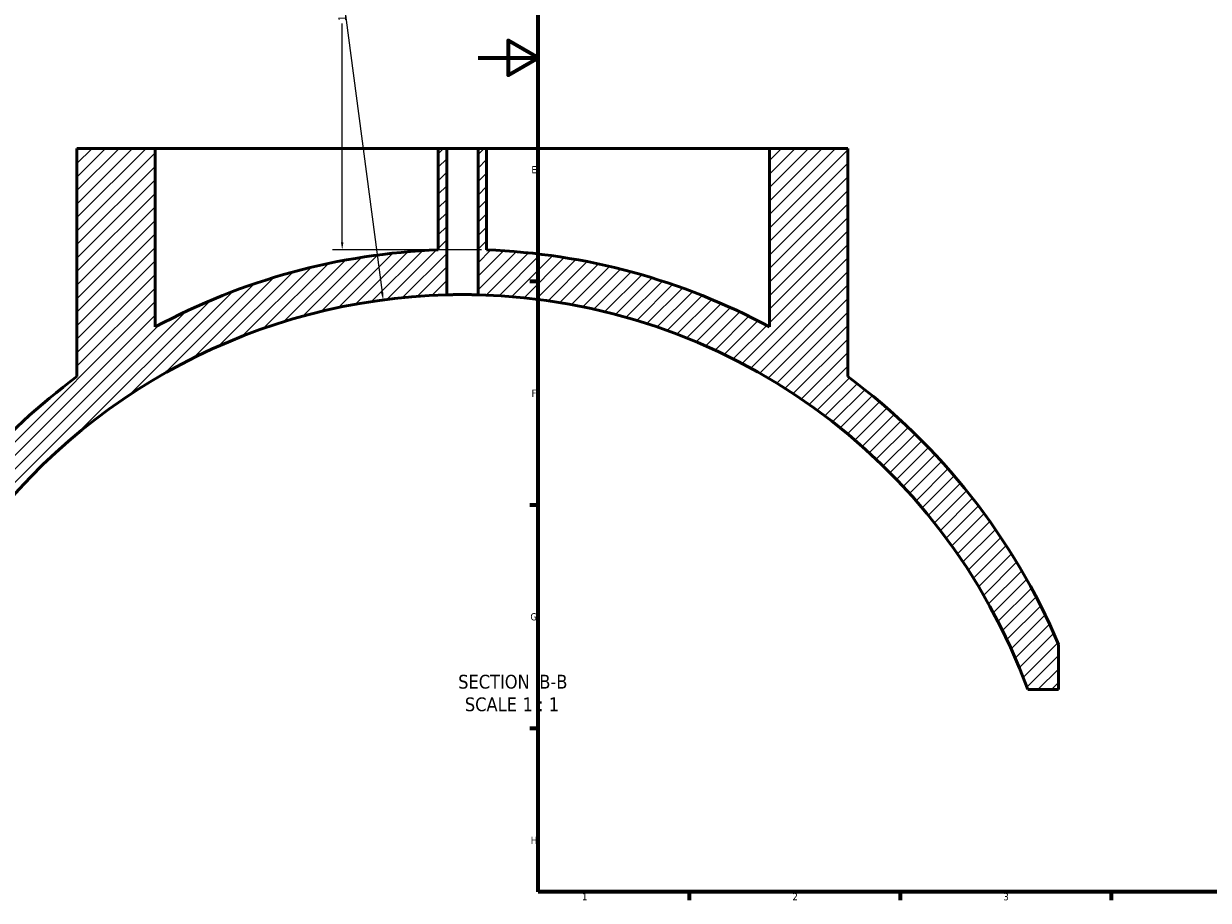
# Model space of a CAD drawing. Header units: millimetres. Extents: x -579 to 1116, y -250 to 929.
# Tile 2 of 10: x -151 to 243, y 17 to 308. Entities that reach past the tile are written whole.
import ezdxf

# ---------------------------------------------------------------- set-up
doc = ezdxf.new("R2010")
doc.units = ezdxf.units.MM
for name, color, linetype, lineweight in [('Border (ANSI)', 7, 'Continuous', 70), ('Dimension (ANSI)', 7, 'Continuous', 25), ('Hatch (ANSI)', 7, 'Continuous', 18), ('Symbol (ANSI)', 7, 'Continuous', 25), ('Visible (ANSI)', 7, 'Continuous', 50)]:
    doc.layers.add(name, color=color, linetype=linetype, lineweight=lineweight)
doc.styles.add('Label Text (ANSI)', font='tahoma.ttf')
doc.styles.add('Note Text (ANSI)', font='tahoma.ttf')
doc.dimstyles.new('Default - mm (ANSI)', dxfattribs={"dimtxt": 2.4, "dimasz": 2.5, "dimexe": 3.175, "dimexo": 1.6002, "dimgap": 0.8, "dimtad": 0, "dimtoh": 1, "dimdec": 0, "dimrnd": 1e-08, "dimzin": 4, "dimdsep": 46, "dimtxsty": 'Note Text (ANSI)', "dimcen": 0.09, "dimdle": 10, "dimclrd": 256, "dimclre": 256, "dimclrt": 5, "dimadec": 1, "dimazin": 1, "dimtfac": 1.27, "dimtofl": 0, "dimtmove": 0, "dimatfit": 3, "dimfxl": 1, "dimtolj": 1, "dimtzin": 4, "dimlwd": -1, "dimlwe": -1, "dimarcsym": 0})

# ---------------------------------------------------------------- blocks, each defined once
blk = doc.blocks.new('Borders Default Border')
at = {"layer": 'Border (ANSI)'}
for p, q in [((20, 222.75), (17.2, 222.75)), ((20, 148.5), (17.2, 148.5)), ((20, 74.25), (17.2, 74.25)), ((70.08, 20), (70.08, 17.2)), ((140.17, 20), (140.17, 17.2)), ((210.25, 20), (210.25, 17.2))]:
    blk.add_line(p, q, dxfattribs=at)
at = {"layer": 'Border (ANSI)', "flags": 128}
for points in [[(20, 20), (20, 574), (821, 574), (821, 20), (20, 20)], [(0, 297), (20, 297), (10, 302.77), (10, 291.23), (20, 297)]]:
    blk.add_lwpolyline(points, dxfattribs=at)
at = {"layer": 'Border (ANSI)', "color": 5, "true_color": 0x0000ff, "char_height": 2.4, "attachment_point": 7, "style": 'Note Text (ANSI)'}
for s, insert in [('E', (17.71, 258.68)), ('F', (17.78, 184.43)), ('G', (17.4, 110.13)), ('H', (17.53, 35.93)), ('1', (34.5, 17.2)), ('2', (104.4, 17.2)), ('3', (174.46, 17.15))]:
    blk.add_mtext(s, dxfattribs=dict(at, insert=insert))
blk = doc.blocks.new('*D12')
at = {"layer": 'Defpoints', "color": 0, "transparency": 16777216}
for p in [(-78.46, 369.73), (-45.11, 233.24), (2.8, 233.24)]:
    blk.add_point(p, dxfattribs=at)
at = {"layer": 'Dimension (ANSI)', "transparency": 16777216}
for p, q in [((-76.86, 369.73), (-41.93, 369.73)), ((-45.11, 367.23), (-45.11, 314.98)), ((-45.11, 235.74), (-45.11, 308.44)), ((1.2, 233.24), (-48.28, 233.24))]:
    blk.add_line(p, q, dxfattribs=at)
for points in [[(-45.53, 367.23), (-44.69, 367.23), (-45.11, 369.73)], [(-45.53, 235.74), (-44.69, 235.74), (-45.11, 233.24)]]:
    blk.add_solid(points, dxfattribs=at)
at = {"layer": 'Dimension (ANSI)', "color": 5, "transparency": 16777216, "insert": (-46.36, 309.24), "char_height": 2.4, "attachment_point": 1, "rotation": 90, "style": 'Note Text (ANSI)'}
blk.add_mtext('\\A1;136', dxfattribs=at)
blk = doc.blocks.new('*D13')
at = {"layer": 'Defpoints', "color": 0, "transparency": 16777216}
for p in [(-31.51, 216.65), (-5.2, 18.39)]:
    blk.add_point(p, dxfattribs=at)
at = {"layer": 'Dimension (ANSI)', "transparency": 16777216}
for p, q in [((-81.02, 565.78), (-77.83, 565.78)), ((-77.83, 565.78), (-31.84, 219.13))]:
    blk.add_line(p, q, dxfattribs=at)
blk.add_solid([(-31.43, 219.19), (-32.25, 219.08), (-31.51, 216.65)], dxfattribs=at)
at = {"layer": 'Dimension (ANSI)', "color": 5, "transparency": 16777216, "insert": (-88.9, 567.03), "char_height": 2.4, "attachment_point": 1, "style": 'Note Text (ANSI)'}
blk.add_mtext('\\A1;R200', dxfattribs=at)

msp = doc.modelspace()

# ---------------------------------------------------------------- hatches: boundary and pattern name
at = {"layer": 'Hatch (ANSI)'}
h = msp.add_hatch(dxfattribs=at)
h.set_pattern_fill('ANSI31', color=256, scale=25.4, style=0)
h.set_pattern_definition([(45, (0, 0), (-2.245064, 2.245064), [])])
edge = h.paths.add_edge_path()
edge.add_line((96.8, 266.94), (96.8, 207.66))
edge.add_ellipse((-5.2, 18.39), major_axis=(-189.26, 102), ratio=1, start_angle=270, end_angle=296.1891)
edge.add_line((2.8, 233.24), (2.8, 266.94))
edge.add_line((2.8, 266.94), (0, 266.94))
edge.add_line((0, 266.94), (0, 218.32))
edge.add_ellipse((-5.2, 18.39), major_axis=(199.93, -5.2), ratio=1, start_angle=21.608, end_angle=90, ccw=False)
edge.add_line((182.59, 87.18), (192.8, 87.18))
edge.add_line((192.8, 87.18), (192.8, 102.18))
edge.add_ellipse((-5.2, 18.39), major_axis=(-83.79, 198), ratio=1, start_angle=270, end_angle=300.525)
edge.add_line((122.8, 191.14), (122.8, 266.94))
edge.add_line((122.8, 266.94), (96.8, 266.94))
edge = h.paths.add_edge_path()
edge.add_line((-107.2, 207.66), (-107.2, 266.94))
edge.add_line((-107.2, 266.94), (-133.2, 266.94))
edge.add_line((-133.2, 266.94), (-133.2, 191.14))
edge.add_ellipse((-5.2, 18.39), major_axis=(-172.75, -128), ratio=1, start_angle=270, end_angle=282.356)
edge.add_line((-167.2, 159.75), (-167.2, 135.68))
edge.add_ellipse((-5.2, 18.39), major_axis=(117.29, 162), ratio=1, start_angle=37.3939, end_angle=90, ccw=False)
edge.add_line((-10.4, 218.32), (-10.4, 266.94))
edge.add_line((-10.4, 266.94), (-13.2, 266.94))
edge.add_line((-13.2, 266.94), (-13.2, 233.24))
edge.add_ellipse((-5.2, 18.39), major_axis=(-8, 214.85), ratio=1, start_angle=0, end_angle=26.1891)

# ---------------------------------------------------------------- linework, layer by layer
at = {"layer": 'Visible (ANSI)'}
for p, q in [((-133.2, 266.94), (-107.2, 266.94)), ((-133.2, 266.94), (-133.2, 191.14)), ((-107.2, 207.66), (-107.2, 266.94)), ((-107.2, 266.94), (-13.2, 266.94)), ((-13.2, 266.94), (-10.4, 266.94)), ((-13.2, 266.94), (-13.2, 233.24)), ((-10.4, 218.32), (-10.4, 266.94)), ((-10.4, 266.94), (0, 266.94)), ((0, 266.94), (2.8, 266.94)), ((0, 266.94), (0, 218.32)), ((2.8, 233.24), (2.8, 266.94)), ((2.8, 266.94), (96.8, 266.94)), ((96.8, 266.94), (96.8, 207.66)), ((96.8, 266.94), (122.8, 266.94)), ((122.8, 191.14), (122.8, 266.94)), ((192.8, 87.18), (192.8, 102.18)), ((182.59, 87.18), (192.8, 87.18))]:
    msp.add_line(p, q, dxfattribs=at)
for radius, start, end in [(215, 92.1324, 118.3215), (215, 61.6785, 87.8676), (200, 91.4899, 144.0959), (200, 20.1181, 88.5101), (215, 126.5375, 138.8935), (215, 22.9375, 53.4625)]:
    msp.add_arc((-5.2, 18.39), radius, start, end, dxfattribs=at)
msp.add_open_spline([(0, 218.32), (0, 218.32), (-0.13, 218.33), (-0.67, 218.34), (-1.07, 218.35), (-1.99, 218.37), (-2.57, 218.38), (-3.85, 218.39), (-4.55, 218.39), (-5.86, 218.39), (-6.55, 218.39), (-7.83, 218.38), (-8.42, 218.37), (-9.34, 218.35), (-9.74, 218.34), (-10.27, 218.33), (-10.4, 218.32), (-10.4, 218.32)], degree=3, knots=[0, 0, 0, 0, 0.195887, 0.195887, 0.391773, 0.391773, 0.58766, 0.58766, 0.783546, 0.783546, 0.979433, 0.979433, 1.175319, 1.175319, 1.371206, 1.371206, 1.567092, 1.567092, 1.567092, 1.567092], dxfattribs=at)

# ---------------------------------------------------------------- block references
msp.add_blockref('Borders Default Border', (0, 0))

# ---------------------------------------------------------------- texts
at = {"layer": 'Symbol (ANSI)', "char_height": 4.572, "attachment_point": 7, "style": 'Label Text (ANSI)'}
for s, insert in [('SECTION', (-6.6, 87.44)), (' B-B', (18.63, 87.53)), ('SCALE', (-4.38, 79.93)), (' 1 : 1', (13.09, 80.01))]:
    msp.add_mtext(s, dxfattribs=dict(at, insert=insert))

# ---------------------------------------------------------------- dimensions: what is measured, and where the dimension line sits
at = {"layer": 'Dimension (ANSI)'}
dim = msp.add_radius_dim(center=(-5.2, 18.39), mpoint=(-31.51, 216.65), dimstyle='Default - mm (ANSI)', override={"dimgap": 0.8, "dimtih": 1, "dimdec": 0, "dimlfac": 1, "dimcen": 0, "dimtol": 0, "dimlim": 0, "dimtp": 0, "dimtm": 0, "dimtdec": 2}, dxfattribs=at)
dim.commit()
dim.dimension.update_dxf_attribs({"geometry": '*D13', "text_midpoint": (-85.36, 565.78), "dimtype": 164})
dim = msp.add_linear_dim(base=(-45.11, 233.24), p1=(-78.46, 369.73), p2=(2.8, 233.24), angle=90, dimstyle='Default - mm (ANSI)', override={"dimgap": 0.8, "dimtoh": 0, "dimdec": 0, "dimtol": 0, "dimlim": 0, "dimtp": 0, "dimtm": 0, "dimtdec": 2, "dimatfit": 1}, dxfattribs=at)
dim.commit()
dim.dimension.update_dxf_attribs({"geometry": '*D12', "text_midpoint": (-45.11, 311.71), "dimtype": 160})

doc.saveas('drawing.dxf')
